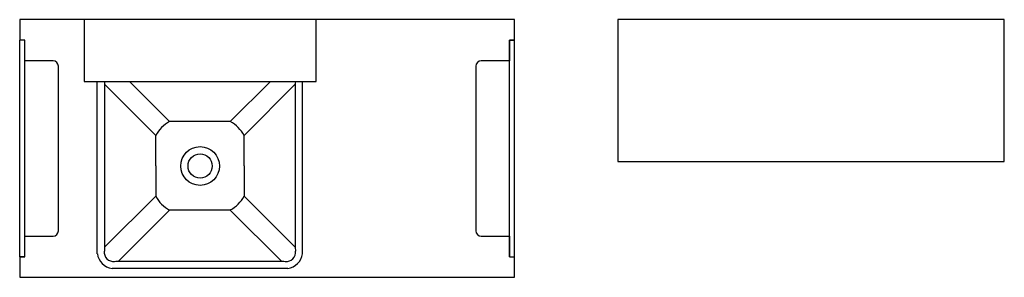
# Model space of a CAD drawing. Header units: millimetres. Extents: x 166.62 to 168.53, y 1892.65 to 1893.15.
import ezdxf

# ---------------------------------------------------------------- set-up
doc = ezdxf.new("R2010")
doc.units = ezdxf.units.MM
doc.layers.add('SANINDUSA', color=3, linetype='Continuous')

msp = doc.modelspace()

# ---------------------------------------------------------------- linework, layer by layer
at = {"layer": 'SANINDUSA', "ltscale": 50}
for p, q in [((166.6207, 1893.1473), (166.6207, 1893.1073)), ((167.5807, 1893.1473), (166.6207, 1893.1473)), ((166.7457, 1893.1473), (166.7457, 1893.0273)), ((167.1957, 1893.1473), (166.7457, 1893.1473)), ((167.1957, 1893.0273), (167.1957, 1893.1473)), ((167.5807, 1893.1073), (167.5807, 1893.1473)), ((168.5307, 1893.1473), (167.7807, 1893.1473)), ((167.7807, 1893.1473), (167.7807, 1892.8723)), ((168.5307, 1892.8723), (168.5307, 1893.1473)), ((166.6307, 1893.1073), (166.6207, 1893.1073)), ((166.6307, 1893.1073), (166.6207, 1893.1073)), ((166.6207, 1892.6873), (166.6207, 1893.1073)), ((166.6307, 1893.0673), (166.6307, 1893.1073)), ((166.6307, 1892.6873), (166.6307, 1893.1073)), ((167.5807, 1893.1073), (167.5707, 1893.1073)), ((167.5707, 1893.1073), (167.5807, 1893.1073)), ((167.5707, 1893.1073), (167.5707, 1893.0673)), ((167.5707, 1892.6873), (167.5707, 1893.1073)), ((167.5807, 1892.6873), (167.5807, 1893.1073)), ((166.6857, 1893.0673), (166.6307, 1893.0673)), ((167.5707, 1893.0673), (167.5157, 1893.0673)), ((166.6957, 1892.7373), (166.6957, 1893.0573)), ((167.5057, 1893.0573), (167.5057, 1892.7373)), ((166.7457, 1893.0273), (167.1957, 1893.0273)), ((167.7807, 1892.8723), (168.5307, 1892.8723)), ((166.6307, 1892.6873), (166.6307, 1892.7273)), ((166.6307, 1892.7273), (166.6857, 1892.7273)), ((167.5157, 1892.7273), (167.5707, 1892.7273)), ((167.5707, 1892.7273), (167.5707, 1892.6873)), ((166.6207, 1892.6873), (166.6207, 1892.6473)), ((166.6207, 1892.6873), (166.6307, 1892.6873)), ((166.6307, 1892.6873), (166.6207, 1892.6873)), ((167.5707, 1892.6873), (167.5807, 1892.6873)), ((167.5707, 1892.6873), (167.5807, 1892.6873)), ((167.5807, 1892.6473), (167.5807, 1892.6873)), ((166.6207, 1892.6473), (167.5807, 1892.6473))]:
    msp.add_line(p, q, dxfattribs=at)
at = {"layer": 'SANINDUSA', "linetype": 'Continuous'}
for p, q in [((166.7711, 1893.0218), (166.7711, 1893.0273)), ((166.7711, 1892.7055), (166.7711, 1893.0218)), ((166.8848, 1892.9224), (166.7854, 1893.0218)), ((166.7854, 1893.0218), (166.7854, 1892.7055)), ((166.9114, 1892.9494), (166.8335, 1893.0273)), ((167.1072, 1893.0273), (167.0293, 1892.9494)), ((167.0561, 1892.9226), (167.1553, 1893.0218)), ((167.1553, 1893.0218), (167.1553, 1892.7055)), ((167.1696, 1893.0218), (167.1696, 1893.0273)), ((167.1696, 1892.7055), (167.1696, 1893.0218)), ((167.0293, 1892.9494), (166.9114, 1892.9494)), ((166.8846, 1892.8636), (166.8846, 1892.9226)), ((167.0561, 1892.8636), (167.0561, 1892.9226)), ((166.8846, 1892.8636), (166.8846, 1892.8046)), ((167.0561, 1892.8636), (167.0561, 1892.8046)), ((166.7854, 1892.7055), (166.8848, 1892.8048)), ((167.1553, 1892.7055), (167.0561, 1892.8047)), ((166.9114, 1892.7779), (166.8122, 1892.6787)), ((167.0293, 1892.7779), (166.9114, 1892.7779)), ((167.1285, 1892.6787), (167.0293, 1892.7779)), ((166.7711, 1892.6973), (166.7711, 1892.7055)), ((166.7713, 1892.6931), (166.7711, 1892.6973)), ((167.1696, 1892.6973), (167.1696, 1892.7055)), ((166.8122, 1892.6787), (167.1285, 1892.6787)), ((166.8041, 1892.6643), (166.7998, 1892.6646)), ((166.8122, 1892.6643), (166.8041, 1892.6643)), ((167.1285, 1892.6643), (166.8122, 1892.6643)), ((167.1366, 1892.6643), (167.1285, 1892.6643))]:
    msp.add_line(p, q, dxfattribs=at)
at = {"layer": 'SANINDUSA', "linetype": 'Continuous', "flags": 128}
for points in [[(166.785, 1893.0273), (166.7851, 1893.0266), (166.7852, 1893.0242), (166.7854, 1893.0218)], [(167.1557, 1893.0273), (167.1556, 1893.0266), (167.1554, 1893.0242), (167.1553, 1893.0218)], [(166.7854, 1892.7055), (166.7852, 1892.7031), (166.7851, 1892.7006), (166.7849, 1892.6981)], [(167.1553, 1892.7055), (167.1554, 1892.7031), (167.1556, 1892.7006), (167.1558, 1892.6981)], [(167.1693, 1892.6931), (167.1696, 1892.6952), (167.1696, 1892.6973)], [(166.8049, 1892.6781), (166.8073, 1892.6783), (166.8098, 1892.6785), (166.8122, 1892.6787)], [(167.1285, 1892.6787), (167.1309, 1892.6785), (167.1333, 1892.6783), (167.1358, 1892.6781)], [(167.1409, 1892.6646), (167.1388, 1892.6644), (167.1366, 1892.6643)]]:
    msp.add_lwpolyline(points, dxfattribs=at)
at = {"layer": 'SANINDUSA', "linetype": 'Continuous'}
for radius in [0.0376, 0.0235]:
    msp.add_circle((166.9707, 1892.8633), radius, dxfattribs=at)
at = {"layer": 'SANINDUSA', "ltscale": 50}
for centre, start, end in [((166.6857, 1893.0573), 0, 90), ((167.5157, 1893.0573), 90, 180), ((166.6857, 1892.7373), 270, 0), ((167.5157, 1892.7373), 180, 270)]:
    msp.add_arc(centre, 0.01, start, end, dxfattribs=at)
at = {"layer": 'SANINDUSA', "linetype": 'Continuous'}
for centre, radius, start, end in [((166.9436, 1892.8904), 0.0672, 118.6394, 151.3606), ((166.9971, 1892.8904), 0.0672, 28.6394, 61.3606), ((166.9436, 1892.8368), 0.0672, 208.6394, 241.3606), ((166.9971, 1892.8369), 0.0672, 298.6394, 331.3606), ((166.8028, 1892.6961), 0.0181, 173.5722, 276.4278), ((167.1379, 1892.6961), 0.0181, 263.5216, 6.4784), ((166.8042, 1892.6975), 0.0331, 187.6505, 262.3694), ((167.1365, 1892.6975), 0.0331, 277.6223, 352.3777)]:
    msp.add_arc(centre, radius, start, end, dxfattribs=at)

doc.saveas('drawing.dxf')
